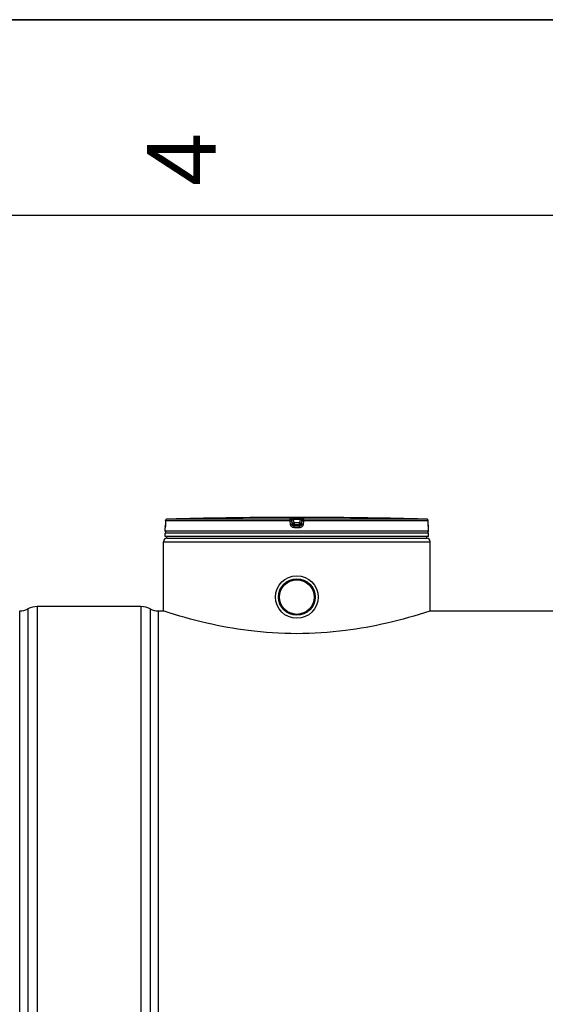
# Model space of a CAD drawing. Header units: millimetres. Extents: x 0 to 297, y 0 to 210.
# Tile 15 of 30: x 29 to 56, y 160 to 210. Entities that reach past the tile are written whole.
import ezdxf

# ---------------------------------------------------------------- set-up
doc = ezdxf.new("R2010")
doc.units = ezdxf.units.MM
doc.header["$LTSCALE"] = 16.335
doc.layers.get('0').update_dxf_attribs({"linetype": 'CONTINUOUS'})
doc.layers.add('01_GLOBAL', color=7, linetype='CONTINUOUS')
doc.layers.add('AXES_REF', color=7, linetype='CONTINUOUS')
doc.styles.add('TEXTSTYLE_2', font='arial.ttf')

# ---------------------------------------------------------------- blocks, each defined once
blk = doc.blocks.new('MARGEA4_BL0', base_point=(148.514, 105.014))
at = {"color": 7, "linetype": 'Continuous'}
for p, q in [((297.014, 210.014), (0.014, 210.014)), ((287.014, 200.014), (10.014, 200.014))]:
    blk.add_line(p, q, dxfattribs=at)
at = {"color": 7, "linetype": 'Continuous', "style": 'TEXTSTYLE_2', "oblique": 0}
blk.add_text('4', height=3.5, rotation=90, dxfattribs=at).set_placement((38.889, 201.514))

msp = doc.modelspace()

# ---------------------------------------------------------------- linework, layer by layer
at = {"color": 7, "linetype": 'Continuous'}
for p, q in [((0, 210), (297, 210)), ((36.322, 184.12), (36.321, 184.11)), ((36.323, 184.144), (36.322, 184.132)), ((36.322, 184.132), (36.322, 184.12)), ((36.324, 184.202), (36.323, 184.187)), ((36.323, 184.187), (36.323, 184.172)), ((36.323, 184.172), (36.323, 184.158)), ((36.323, 184.158), (36.323, 184.144)), ((36.325, 184.41), (36.324, 184.211)), ((36.324, 184.211), (36.324, 184.202)), ((40.29, 184.569), (40.113, 184.567)), ((40.289, 184.569), (40.249, 184.568)), ((40.29, 184.569), (40.289, 184.569)), ((40.29, 184.569), (40.29, 184.569)), ((45.779, 184.569), (45.778, 184.569)), ((45.955, 184.567), (45.779, 184.569)), ((45.84, 184.568), (45.795, 184.568)), ((45.955, 184.567), (45.84, 184.568)), ((49.744, 184.2), (49.743, 184.41)), ((49.744, 184.189), (49.744, 184.203)), ((49.744, 184.174), (49.744, 184.192)), ((49.745, 184.161), (49.744, 184.178)), ((49.745, 184.148), (49.745, 184.164)), ((49.745, 184.136), (49.745, 184.152)), ((49.746, 184.125), (49.745, 184.139)), ((49.746, 184.115), (49.746, 184.128)), ((49.746, 184.106), (49.746, 184.118)), ((36.316, 183.876), (36.316, 184.055)), ((36.316, 183.611), (36.316, 183.788)), ((49.752, 183.788), (36.316, 183.788)), ((49.752, 183.611), (36.316, 183.611)), ((36.321, 184.093), (36.32, 184.086)), ((36.321, 184.11), (36.321, 184.101)), ((36.321, 184.101), (36.321, 184.093)), ((36.351, 183.788), (36.351, 183.792)), ((36.404, 183.523), (36.404, 183.611)), ((49.663, 183.523), (49.663, 183.611)), ((49.716, 183.788), (49.716, 183.792)), ((49.747, 184.098), (49.746, 184.108)), ((49.747, 184.09), (49.747, 184.1)), ((49.747, 184.086), (49.747, 184.092)), ((49.748, 184.082), (49.747, 184.087)), ((49.748, 184.078), (49.748, 184.083)), ((49.752, 183.876), (49.752, 184.055)), ((49.752, 183.611), (49.752, 183.788)), ((36.404, 183.523), (49.663, 183.523)), ((28.891, 138.902), (28.891, 179.81)), ((35.078, 180.031), (29.775, 180.031)), ((35.962, 179.81), (36.228, 179.81)), ((36.254, 179.802), (36.228, 179.81)), ((49.84, 179.81), (49.814, 179.802)), ((49.84, 179.81), (78.391, 179.81))]:
    msp.add_line(p, q, dxfattribs=at)
at = {"color": 9, "linetype": 'Continuous'}
for p, q in [((36.325, 184.409), (36.324, 184.21)), ((36.324, 184.21), (36.324, 184.211)), ((36.325, 184.409), (36.325, 184.41)), ((42.686, 184.409), (36.325, 184.409)), ((42.691, 184.497), (36.411, 184.497)), ((42.711, 184.21), (42.686, 184.409)), ((42.691, 184.497), (42.691, 184.567)), ((42.778, 184.42), (42.778, 184.489)), ((42.803, 184.291), (42.778, 184.489)), ((42.803, 184.221), (42.778, 184.42)), ((42.803, 184.291), (42.803, 184.221)), ((42.803, 184.291), (42.804, 184.285)), ((42.869, 184.569), (42.869, 184.479)), ((42.869, 184.569), (43.034, 184.569)), ((42.891, 184.302), (42.869, 184.479)), ((43.199, 184.479), (42.869, 184.479)), ((42.89, 184.213), (42.891, 184.213)), ((42.891, 184.302), (42.891, 184.144)), ((43.177, 184.302), (42.891, 184.302)), ((43.177, 184.213), (42.891, 184.213)), ((43.034, 184.144), (42.891, 184.144)), ((43.034, 184.569), (43.199, 184.569)), ((43.177, 184.144), (43.034, 184.144)), ((43.199, 184.479), (43.177, 184.302)), ((43.177, 184.144), (43.177, 184.302)), ((43.178, 184.213), (43.177, 184.213)), ((43.199, 184.569), (43.199, 184.479)), ((43.289, 184.489), (43.264, 184.291)), ((43.289, 184.42), (43.264, 184.221)), ((43.264, 184.291), (43.264, 184.285)), ((43.264, 184.221), (43.264, 184.291)), ((43.289, 184.489), (43.289, 184.42)), ((43.382, 184.409), (43.356, 184.21)), ((43.377, 184.567), (43.377, 184.497)), ((49.657, 184.497), (43.377, 184.497)), ((49.743, 184.409), (43.382, 184.409)), ((45.778, 184.569), (45.778, 184.569)), ((49.743, 184.409), (49.743, 184.41)), ((49.744, 184.21), (49.743, 184.409)), ((49.744, 184.21), (49.744, 184.211)), ((36.318, 184.055), (36.316, 184.055)), ((49.752, 183.876), (36.316, 183.876)), ((36.351, 183.792), (36.38, 183.792)), ((38.267, 183.792), (38.509, 183.792)), ((43.034, 184.055), (42.889, 184.055)), ((42.892, 183.792), (43.175, 183.792)), ((43.179, 184.055), (43.034, 184.055)), ((49.688, 183.792), (49.716, 183.792)), ((49.752, 184.055), (49.75, 184.055)), ((29.307, 179.914), (29.307, 138.798)), ((29.775, 180.031), (29.775, 138.681)), ((35.078, 180.031), (35.078, 138.681)), ((35.546, 179.914), (35.546, 138.798)), ((35.962, 179.81), (35.962, 138.902))]:
    msp.add_line(p, q, dxfattribs=at)
at = {"color": 7, "linetype": 'Continuous'}
for points in [[(40.249, 184.568), (40.189, 184.567), (40.175, 184.567), (40.16, 184.567)], [(36.32, 184.086), (36.32, 184.08), (36.32, 184.077), (36.32, 184.075), (36.319, 184.073), (36.319, 184.072), (36.319, 184.071), (36.319, 184.071)], [(49.748, 184.072), (49.748, 184.072), (49.748, 184.071), (49.749, 184.07), (49.749, 184.07), (49.748, 184.071), (49.748, 184.072), (49.748, 184.073), (49.748, 184.074), (49.748, 184.076), (49.748, 184.078)]]:
    msp.add_lwpolyline(points, dxfattribs=at)
for radius in [1.087, 0.933]:
    msp.add_circle((43.034, 180.517), radius, dxfattribs=at)
at = {"color": 9, "linetype": 'Continuous'}
for centre, radius, start, end in [((33.3, 184.225), 3.024, 357.8524, 359.726), ((36.413, 184.41), 0.0872, 111.8962, 113.7511), ((36.413, 184.409), 0.0884, 106.3401, 111.8887), ((36.414, 184.408), 0.0892, 102.4075, 106.3459), ((36.413, 184.408), 0.0891, 98.984, 102.4091), ((36.413, 184.41), 0.0877, 91.5127, 99.0001), ((43.752, 177.399), 6.957, 97.1115, 97.4756), ((42.316, 177.399), 6.957, 82.5244, 82.8885), ((49.654, 184.41), 0.0877, 81.1124, 88.488), ((49.654, 184.408), 0.089, 79.4269, 81.1292), ((49.654, 184.408), 0.0892, 73.8494, 79.4265), ((49.654, 184.408), 0.0889, 72.2555, 73.8487), ((49.655, 184.41), 0.0878, 65.3172, 72.2695), ((49.655, 184.41), 0.0878, 58.4648, 65.2941), ((52.811, 184.225), 3.067, 180.2832, 182.0532), ((36.406, 184.055), 0.0884, 169.2575, 179.9612), ((49.662, 184.055), 0.0884, 0.0387, 10.746)]:
    msp.add_arc(centre, radius, start, end, dxfattribs=at)
at = {"color": 7, "linetype": 'Continuous'}
for centre, radius, start, end in [((36.413, 184.409), 0.0884, 91.4864, 179.6289), ((43.034, -70.743), 255.326, 90.65549, 91.48637), ((43.034, -70.739), 255.323, 89.3842, 90.6158), ((43.034, -70.739), 255.323, 88.51363, 89.34452), ((49.654, 184.409), 0.0884, 0.4714, 88.5097), ((36.404, 184.055), 0.0884, 162.8745, 180), ((36.404, 183.876), 0.0884, 180, 235.7356), ((36.374, 183.792), 0.023, 148.6217, 180), ((49.663, 183.876), 0.0884, 304.2644, 360), ((49.693, 183.792), 0.023, 0, 31.3783), ((49.663, 184.055), 0.0884, 0, 17.1257), ((28.891, 180.694), 0.884, 270, 298.0725), ((29.775, 179.037), 0.994, 90, 118.0725), ((35.078, 179.037), 0.994, 61.9275, 90), ((35.962, 180.694), 0.884, 241.9275, 270)]:
    msp.add_arc(centre, radius, start, end, dxfattribs=at)
at = {"color": 9, "linetype": 'Continuous'}
for points in [[(36.325, 184.409), (36.325, 184.441), (36.348, 184.477), (36.378, 184.49)], [(42.691, 184.567), (42.73, 184.567), (42.774, 184.528), (42.778, 184.489)], [(42.691, 184.497), (42.73, 184.497), (42.774, 184.459), (42.778, 184.42)], [(42.891, 184.144), (42.852, 184.144), (42.808, 184.182), (42.803, 184.221)], [(43.264, 184.221), (43.26, 184.182), (43.216, 184.144), (43.177, 184.144)], [(43.377, 184.567), (43.338, 184.567), (43.294, 184.528), (43.289, 184.489)], [(43.289, 184.42), (43.294, 184.459), (43.338, 184.497), (43.377, 184.497)], [(49.743, 184.409), (49.743, 184.438), (49.725, 184.469), (49.701, 184.484)]]:
    msp.add_open_spline(points, degree=3, dxfattribs=at)
for points, knots in [([(42.686, 184.409), (42.686, 184.43), (42.693, 184.454), (42.683, 184.493), (42.691, 184.497)], [0, 0, 0, 0, 0.696676, 1, 1, 1, 1]), ([(42.686, 184.409), (42.698, 184.411), (42.719, 184.414), (42.75, 184.415), (42.763, 184.422), (42.778, 184.418), (42.778, 184.42)], [0, 0, 0, 0, 0.377925, 0.702743, 0.921906, 1, 1, 1, 1]), ([(42.691, 184.567), (42.691, 184.571), (42.719, 184.562), (42.746, 184.571), (42.806, 184.567), (42.846, 184.569), (42.869, 184.569)], [0, 0, 0, 0, 0.076793, 0.294399, 0.618544, 1, 1, 1, 1]), ([(42.711, 184.21), (42.733, 184.213), (42.763, 184.22), (42.79, 184.217), (42.802, 184.223), (42.803, 184.221)], [0, 0, 0, 0, 0.703014, 0.921992, 1, 1, 1, 1]), ([(42.889, 184.055), (42.847, 184.055), (42.76, 184.086), (42.717, 184.169), (42.711, 184.21)], [0, 0, 0, 0, 0.499748, 1, 1, 1, 1]), ([(42.778, 184.489), (42.778, 184.492), (42.793, 184.485), (42.816, 184.489), (42.848, 184.482), (42.869, 184.479)], [0, 0, 0, 0, 0.078331, 0.297814, 1, 1, 1, 1]), ([(42.847, 184.297), (42.836, 184.295), (42.827, 184.289), (42.803, 184.295), (42.803, 184.291)], [0, 0, 0, 0, 0.730974, 1, 1, 1, 1]), ([(42.889, 184.055), (42.889, 184.076), (42.895, 184.103), (42.885, 184.137), (42.891, 184.144)], [0, 0, 0, 0, 0.697837, 1, 1, 1, 1]), ([(43.179, 184.055), (43.179, 184.076), (43.173, 184.103), (43.182, 184.137), (43.177, 184.144)], [0, 0, 0, 0, 0.697838, 1, 1, 1, 1]), ([(43.356, 184.21), (43.351, 184.169), (43.308, 184.087), (43.221, 184.055), (43.179, 184.055)], [0, 0, 0, 0, 0.498891, 1, 1, 1, 1]), ([(43.199, 184.569), (43.222, 184.569), (43.262, 184.567), (43.322, 184.571), (43.349, 184.562), (43.377, 184.571), (43.377, 184.567)], [0, 0, 0, 0, 0.38169, 0.705926, 0.923307, 1, 1, 1, 1]), ([(43.199, 184.479), (43.22, 184.482), (43.252, 184.489), (43.275, 184.485), (43.289, 184.492), (43.289, 184.489)], [0, 0, 0, 0, 0.703406, 0.922256, 1, 1, 1, 1]), ([(43.264, 184.291), (43.264, 184.295), (43.241, 184.289), (43.231, 184.295), (43.221, 184.297)], [0, 0, 0, 0, 0.269026, 1, 1, 1, 1]), ([(43.356, 184.21), (43.335, 184.213), (43.305, 184.22), (43.277, 184.217), (43.266, 184.223), (43.264, 184.221)], [0, 0, 0, 0, 0.703014, 0.921992, 1, 1, 1, 1]), ([(43.382, 184.409), (43.37, 184.411), (43.349, 184.414), (43.318, 184.415), (43.304, 184.422), (43.289, 184.418), (43.289, 184.42)], [0, 0, 0, 0, 0.377925, 0.702743, 0.921906, 1, 1, 1, 1]), ([(43.382, 184.409), (43.382, 184.43), (43.374, 184.454), (43.385, 184.493), (43.377, 184.497)], [0, 0, 0, 0, 0.696676, 1, 1, 1, 1]), ([(49.75, 184.055), (49.745, 184.055), (49.753, 184.088), (49.746, 184.101), (49.746, 184.116)], [0, 0, 0, 0, 0.262647, 1, 1, 1, 1]), ([(36.322, 184.111), (36.321, 184.098), (36.315, 184.085), (36.322, 184.055), (36.318, 184.055)], [0, 0, 0, 0, 0.737028, 1, 1, 1, 1])]:
    msp.add_open_spline(points, degree=3, knots=knots, dxfattribs=at)
at = {"color": 7, "linetype": 'Continuous'}
for points in [[(42.804, 184.285), (42.811, 184.248), (42.853, 184.214), (42.89, 184.213)], [(43.264, 184.285), (43.256, 184.248), (43.215, 184.214), (43.178, 184.213)]]:
    msp.add_open_spline(points, degree=3, dxfattribs=at)
msp.add_open_spline([(49.814, 179.802), (49.097, 179.564), (47.678, 179.159), (45.41, 178.745), (43.034, 178.591), (40.658, 178.745), (38.39, 179.159), (36.97, 179.564), (36.254, 179.802)], degree=3, knots=[0, 0, 0, 0, 0.164039, 0.320141, 0.5, 0.679859, 0.835961, 1, 1, 1, 1], dxfattribs=at)
at = {"layer": '01_GLOBAL', "color": 7, "linetype": 'Continuous'}
for p, q in [((36.228, 179.81), (36.228, 183.346)), ((36.404, 183.523), (49.663, 183.523)), ((49.84, 179.81), (49.84, 183.346))]:
    msp.add_line(p, q, dxfattribs=at)
at = {"layer": '01_GLOBAL', "color": 9, "linetype": 'Continuous'}
msp.add_line((36.228, 183.346), (49.84, 183.346), dxfattribs=at)
at = {"layer": '01_GLOBAL', "color": 7, "linetype": 'Continuous'}
for centre, start, end in [((36.404, 183.346), 90, 180), ((49.663, 183.346), 0, 90)]:
    msp.add_arc(centre, 0.177, start, end, dxfattribs=at)
at = {"layer": 'AXES_REF', "color": 7, "linetype": 'Continuous'}
for radius in [0.928, 0.884]:
    msp.add_circle((43.034, 180.517), radius, dxfattribs=at)

# ---------------------------------------------------------------- block references
at = {"color": 7, "linetype": 'Continuous'}
msp.add_blockref('MARGEA4_BL0', (148.514, 105.014), dxfattribs=at)

doc.saveas('drawing.dxf')
